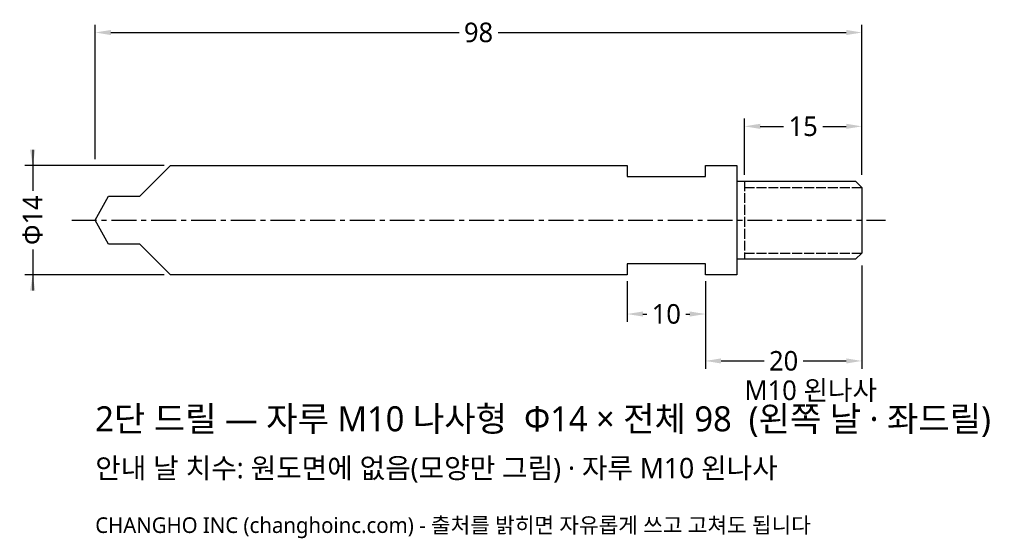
# Model space of a CAD drawing. Header units: millimetres. Extents: x -10 to 116, y -41 to 26.
import ezdxf

# ---------------------------------------------------------------- set-up
doc = ezdxf.new("R2010")
doc.units = ezdxf.units.MM
doc.linetypes.add('CENTER', pattern=[5.08, 3.175, -0.635, 0.635, -0.635])
doc.linetypes.add('DASHED', pattern=[1.524, 1.27, -0.254])
for name, color, linetype in [('문자', 7, 'CONTINUOUS'), ('외형선', 7, 'CONTINUOUS'), ('중심선', 1, 'CENTER'), ('참고선', 8, 'DASHED'), ('치수', 4, 'CONTINUOUS')]:
    doc.layers.add(name, color=color, linetype=linetype)
doc.styles.add('CH_KOR', font='malgun.ttf')
doc.dimstyles.new('CH_DIM', dxfattribs={"dimtxt": 2.5, "dimasz": 2, "dimexe": 1, "dimexo": 0.8, "dimgap": 0.8, "dimtad": 1, "dimdec": 1, "dimdsep": 46, "dimtxsty": 'CH_KOR', "dimcen": 2.5, "dimclrd": 4, "dimclre": 4, "dimclrt": 4, "dimazin": 3, "dimtfac": 1, "dimtmove": 0, "dimatfit": 3})

# ---------------------------------------------------------------- blocks, each defined once
blk = doc.blocks.new('_CLOSEDFILLED')
at = {"color": 0, "linetype": 'BYBLOCK'}
blk.add_solid([(-1, 0.164), (0, 0), (-1, -0.164)], dxfattribs=at)
blk = doc.blocks.new('*D1')
at = {"color": 4}
for p, q in [((-8, 9), (-8, 3.75)), ((8.814, 7), (-9, 7)), ((-8, -3.75), (-8, -9)), ((8.814, -7), (-9, -7))]:
    blk.add_line(p, q, dxfattribs=at)
at = {"layer": 'Defpoints'}
for p in [(-8, 7), (9.614, 7), (9.614, -7)]:
    blk.add_point(p, dxfattribs=at)
at = {"layer": '치수', "color": 4, "xscale": 2, "yscale": 2}
for p, rotation in [((-8, 7), 270), ((-8, -7), 90)]:
    blk.add_blockref('_CLOSEDFILLED', p, dxfattribs=dict(at, rotation=rotation))
at = {"layer": '치수', "color": 4, "insert": (-8, 0), "char_height": 2.5, "attachment_point": 5, "rotation": 90, "style": 'CH_KOR'}
blk.add_mtext('Φ14', dxfattribs=at)
blk = doc.blocks.new('*D2')
at = {"color": 4}
for p, q in [((83, 5.8), (83, 13)), ((98, 5.8), (98, 13)), ((85, 12), (88, 12)), ((93, 12), (96, 12))]:
    blk.add_line(p, q, dxfattribs=at)
at = {"layer": 'Defpoints'}
for p in [(83, 12), (83, 5), (98, 5)]:
    blk.add_point(p, dxfattribs=at)
at = {"layer": '치수', "color": 4, "xscale": 2, "yscale": 2, "rotation": 180}
blk.add_blockref('_CLOSEDFILLED', (83, 12), dxfattribs=at)
at = {"layer": '치수', "color": 4, "xscale": 2, "yscale": 2}
blk.add_blockref('_CLOSEDFILLED', (98, 12), dxfattribs=at)
at = {"layer": '치수', "color": 4, "insert": (90.5, 12), "char_height": 2.5, "attachment_point": 5, "style": 'CH_KOR'}
blk.add_mtext('15', dxfattribs=at)
blk = doc.blocks.new('*D3')
at = {"color": 4}
for p, q in [((68, -7.8), (68, -13)), ((78, -7.8), (78, -13)), ((70, -12), (70.5, -12)), ((75.5, -12), (76, -12))]:
    blk.add_line(p, q, dxfattribs=at)
at = {"layer": 'Defpoints'}
for p in [(68, -7), (78, -7), (68, -12)]:
    blk.add_point(p, dxfattribs=at)
at = {"layer": '치수', "color": 4, "xscale": 2, "yscale": 2, "rotation": 180}
blk.add_blockref('_CLOSEDFILLED', (68, -12), dxfattribs=at)
at = {"layer": '치수', "color": 4, "xscale": 2, "yscale": 2}
blk.add_blockref('_CLOSEDFILLED', (78, -12), dxfattribs=at)
at = {"layer": '치수', "color": 4, "insert": (73, -12), "char_height": 2.5, "attachment_point": 5, "style": 'CH_KOR'}
blk.add_mtext('10', dxfattribs=at)
blk = doc.blocks.new('*D4')
at = {"color": 4}
for p, q in [((98, -5.8), (98, -19)), ((78, -7.8), (78, -19)), ((80, -18), (85.5, -18)), ((90.5, -18), (96, -18))]:
    blk.add_line(p, q, dxfattribs=at)
at = {"layer": 'Defpoints'}
for p in [(98, -5), (78, -7), (78, -18)]:
    blk.add_point(p, dxfattribs=at)
at = {"layer": '치수', "color": 4, "xscale": 2, "yscale": 2, "rotation": 180}
blk.add_blockref('_CLOSEDFILLED', (78, -18), dxfattribs=at)
at = {"layer": '치수', "color": 4, "xscale": 2, "yscale": 2}
blk.add_blockref('_CLOSEDFILLED', (98, -18), dxfattribs=at)
at = {"layer": '치수', "color": 4, "insert": (88, -18), "char_height": 2.5, "attachment_point": 5, "style": 'CH_KOR'}
blk.add_mtext('20', dxfattribs=at)
blk = doc.blocks.new('*D5')
at = {"color": 4}
for p, q in [((0, 7.8), (0, 25)), ((2, 24), (46.5, 24)), ((51.5, 24), (96, 24)), ((98, 5.8), (98, 25))]:
    blk.add_line(p, q, dxfattribs=at)
at = {"layer": 'Defpoints'}
for p in [(0, 24), (0, 7), (98, 5)]:
    blk.add_point(p, dxfattribs=at)
at = {"layer": '치수', "color": 4, "xscale": 2, "yscale": 2, "rotation": 180}
blk.add_blockref('_CLOSEDFILLED', (0, 24), dxfattribs=at)
at = {"layer": '치수', "color": 4, "xscale": 2, "yscale": 2}
blk.add_blockref('_CLOSEDFILLED', (98, 24), dxfattribs=at)
at = {"layer": '치수', "color": 4, "insert": (49, 24), "char_height": 2.5, "attachment_point": 5, "style": 'CH_KOR'}
blk.add_mtext('98', dxfattribs=at)

msp = doc.modelspace()

# ---------------------------------------------------------------- linework, layer by layer
at = {"layer": '외형선'}
msp.add_line((82, 5), (82, -5), dxfattribs=at)
msp.add_lwpolyline([(0, 0), (1.694, 3.08), (5.694, 3.08), (9.614, 7), (68, 7), (68, 5.6), (78, 5.6), (78, 7), (82, 7), (82, 5), (97.2, 5), (98, 4.2), (98, -4.2), (97.2, -5), (82, -5), (82, -7), (78, -7), (78, -5.6), (68, -5.6), (68, -7), (9.614, -7), (5.694, -3.08), (1.694, -3.08), (0, 0)], close=True, dxfattribs=at)
at = {"layer": '중심선'}
msp.add_line((-3, 0), (101, 0), dxfattribs=at)
at = {"layer": '참고선'}
for p, q in [((83, 5), (83, -5)), ((83, 4.2), (98, 4.2)), ((83, -4.2), (98, -4.2))]:
    msp.add_line(p, q, dxfattribs=at)

# ---------------------------------------------------------------- texts
at = {"layer": '문자', "style": 'CH_KOR'}
for s, height, p in [('M10 왼나사', 2.5, (83, -23)), ('2단 드릴 — 자루 M10 나사형  Φ14 × 전체 98  (왼쪽 날 · 좌드릴)', 3.2, (0, -27)), ('안내 날 치수: 원도면에 없음(모양만 그림) · 자루 M10 왼나사', 2.6, (0, -33)), ('CHANGHO INC (changhoinc.com) - 출처를 밝히면 자유롭게 쓰고 고쳐도 됩니다', 2, (0, -40))]:
    msp.add_text(s, height=height, dxfattribs=at).set_placement(p)

# ---------------------------------------------------------------- dimensions: what is measured, and where the dimension line sits
at = {"layer": '치수'}
for base, p1, p2, text, picture, middle in [((0, 24), (0, 7), (98, 5), '98', '*D5', (49, 24)), ((83, 12), (83, 5), (98, 5), '15', '*D2', (90.5, 12)), ((78, -18), (78, -7), (98, -5), '20', '*D4', (88, -18)), ((68, -12), (68, -7), (78, -7), '10', '*D3', (73, -12))]:
    dim = msp.add_linear_dim(base=base, p1=p1, p2=p2, text=text, dimstyle='CH_DIM', dxfattribs=at)
    dim.commit()
    dim.dimension.update_dxf_attribs({"geometry": picture, "text_midpoint": middle})
dim = msp.add_linear_dim(base=(-8, 7), p1=(9.614, 7), p2=(9.614, -7), angle=90, text='Φ14', dimstyle='CH_DIM', dxfattribs=at)
dim.commit()
dim.dimension.update_dxf_attribs({"geometry": '*D1', "text_midpoint": (-8, 0)})

doc.saveas('drawing.dxf')
